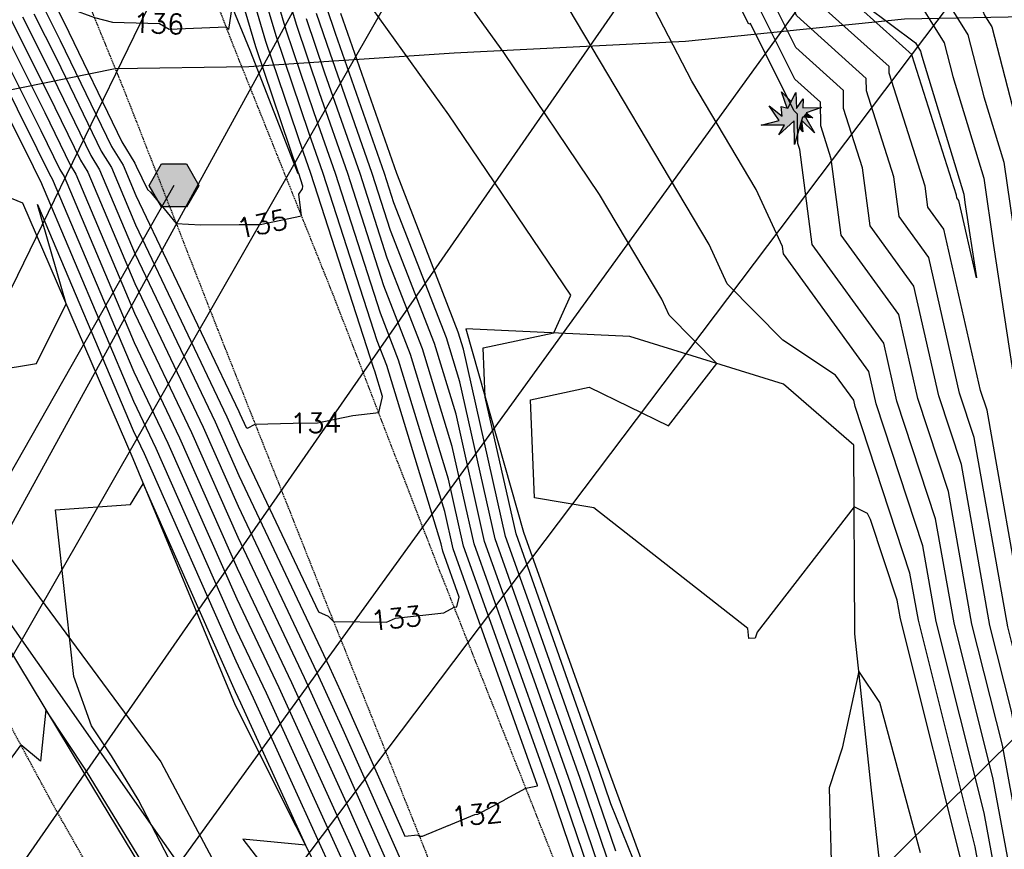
# Model space of a CAD drawing. Header units: feet. Extents: x 351431 to 355879, y 310968 to 329728.
# Tile 211 of 254: x 352469 to 352667, y 326646 to 326813. Entities that reach past the tile are written whole.
import ezdxf

# ---------------------------------------------------------------- set-up
doc = ezdxf.new("R2010")
doc.units = ezdxf.units.FT
doc.header["$MEASUREMENT"] = 0
doc.linetypes.add('D25', pattern=[0.375, 0.25, -0.125])
for name, color, linetype in [('ELIF', 153, 'LINKFENCE'), ('ELIG', 41, 'Continuous'), ('ELTCH-EG1', 253, 'Continuous'), ('ELTCN-EG1', 251, 'Continuous'), ('ELTT', 3, 'Continuous'), ('ELUEU', 153, 'UE'), ('ELUTU', 153, 'UT'), ('ELYSP', 1, 'D25'), ('ESGH', 1, 'Continuous'), ('ESIO', 4, 'Continuous'), ('ESMask', 155, 'Continuous'), ('ETFS', 6, 'Continuous'), ('ETGH', 4, 'Continuous'), ('ETTC', 252, 'Continuous'), ('ETUD', 4, 'Continuous')]:
    doc.layers.add(name, color=color, linetype=linetype)
doc.styles.add('L80', font='simplex', dxfattribs={"height": 4})
doc.styles.add('ROMANSM', font='romansm.shx')
doc.linetypes.add('LINKFENCE', pattern='A,0.25,-0.08,0.25,-0.08,["X",ROMANSM,S=0.08,R=0,X=-0.004,Y=-0.04],-0.12', length=0.78)
doc.linetypes.add('UE', pattern='A,0.25,-0.07,0.07,-0.07,0.07,-0.07,0.07,-0.07,0.25,-0.06,["UE",ROMANSM,S=0.08,R=0,X=-0.02,Y=-0.04],-0.175', length=1.225)
doc.linetypes.add('UT', pattern='A,0.25,-0.07,0.07,-0.07,0.07,-0.07,0.25,-0.08,["UT",ROMANSM,S=0.08,R=0,X=-0.04,Y=-0.04],-0.15', length=1.08)

# ---------------------------------------------------------------- blocks, each defined once
blk = doc.blocks.new('ESICTREE')
blk.add_lwpolyline([(-0.0228, 0.0326), (0.0086, 0.0955), (0.012, 0.0318), (0.0384, 0.0707), (0.0368, 0.0342), (0.1121, 0.0359), (0.0509, 0.0144), (0.0782, -0.0055), (0.036, -0.003), (0.0045, -0.1139), (0.002, -0.0179), (-0.0592, -0.0742), (-0.0369, -0.0353), (-0.1304, -0.0353), (-0.0584, -0.0162), (-0.0982, 0.0425), (-0.046, 0.0003), (-0.0493, 0.04)], close=True)
for points in [[(-0.0255, 0.0334), (-0.0485, 0.0988), (-0.0089, 0.0605)], [(0.0483, -0.0037), (0.084, -0.0667), (0.0324, -0.0157), (0.0368, -0.0626), (0.0245, -0.0432)]]:
    blk.add_lwpolyline(points)
at = {"layer": 'ESMask'}
for points in [[(-0.0255, 0.0334), (-0.0485, 0.0988), (-0.0228, 0.0326), (-0.0089, 0.0605)], [(-0.0228, 0.0326), (0.0086, 0.0955), (-0.0369, -0.0353), (0.002, -0.0179)], [(0.002, -0.0179), (0.0086, 0.0955), (0.036, -0.003), (0.012, 0.0318)], [(-0.0369, -0.0353), (-0.0584, -0.0162), (-0.046, 0.0003), (-0.0982, 0.0425)], [(-0.046, 0.0003), (-0.0369, -0.0353), (-0.0493, 0.04), (-0.0228, 0.0326)], [(0.012, 0.0318), (0.0384, 0.0707), (0.036, -0.003), (0.0368, 0.0342)], [(0.0368, 0.0342), (0.1121, 0.0359), (0.036, -0.003), (0.0509, 0.0144)], [(0.036, -0.003), (0.0509, 0.0144), (0.0782, -0.0055)], [(-0.0369, -0.0353), (-0.1304, -0.0353), (-0.0584, -0.0162)], [(-0.0369, -0.0353), (0.002, -0.0179), (-0.0592, -0.0742)], [(0.002, -0.0179), (0.036, -0.003), (0.0045, -0.1139)], [(0.0245, -0.0432), (0.0368, -0.0626), (0.0324, -0.0157)], [(0.0324, -0.0157), (0.036, -0.003), (0.084, -0.0667), (0.0483, -0.0037)]]:
    blk.add_solid(points, dxfattribs=at)
blk = doc.blocks.new('TH')
blk.add_hatch(color=256).paths.add_polyline_path([(-0.05, 0.0866), (0.05, 0.0866), (0.1, 0), (0.05, -0.0866), (-0.05, -0.0866), (-0.1, 0)])
for p, q in [((-0.1, 0), (-0.05, 0.0866)), ((-0.05, 0.0866), (0.05, 0.0866)), ((0.05, 0.0866), (0.1, 0)), ((-0.05, -0.0866), (-0.1, 0)), ((0.1, 0), (0.05, -0.0866)), ((0.05, -0.0866), (-0.05, -0.0866))]:
    blk.add_line(p, q)

msp = doc.modelspace()

# ---------------------------------------------------------------- linework, layer by layer
at = {"layer": 'ELIF', "flags": 128}
msp.add_lwpolyline([(352358.42, 326834.1), (352374.89, 326824.29), (352394.02, 326798.77), (352405.28, 326783.15), (352421.34, 326763.3), (352441.78, 326736.85), (352459.92, 326713.72), (352497.16, 326663.46), (352520.1, 326620.14), (352543.8, 326571.95), (352569.58, 326517.26), (352595.77, 326462.53), (352597.61, 326458.44), (352612.79, 326427.02), (352633.19, 326383.62), (352649.62, 326331.08), (352661.38, 326289.5), (352679.04, 326228.34), (352694.28, 326172.15), (352709.46, 326117.65), (352720.79, 326068.93), (352727.17, 326009.18), (352733.23, 325955.56), (352738.84, 325906.07), (352743.27, 325857.77), (352749.93, 325797.42), (352752.16, 325789.05)], dxfattribs=at)
at = {"layer": 'ELIG', "flags": 128}
msp.add_lwpolyline([(352490.17, 326883.34), (352495.59, 326859.9), (352505.49, 326830.25), (352515.04, 326806.81), (352524.76, 326781.98)], dxfattribs=at)
at = {"layer": 'ELTCH-EG1', "flags": 128}
for points, elevation in [([(352538.04, 326844.76), (352540.14, 326842.55), (352564.41, 326842.85), (352567.47, 326842.76), (352593.85, 326842.38), (352602.81, 326848.18), (352608.42, 326848.59), (352608.73, 326848.67), (352609.27, 326848.89), (352609.86, 326849.14), (352630.01, 326844.49), (352630.02, 326844.5), (352630.02, 326844.5), (352630.03, 326844.51), (352630.04, 326844.52), (352631.93, 326844.25), (352660.49, 326836.23), (352659.26, 326825.43), (352658.93, 326823.46), (352663.18, 326813.76), (352664.57, 326811.52), (352669.28, 326793.3)], 120), ([(352513.94, 326614.76), (352492.58, 326655.83), (352487.21, 326664.63), (352483.15, 326670.71), (352479.58, 326680.61), (352475.89, 326714.23), (352491.05, 326715.31), (352493.6, 326719.47), (352512.12, 326677.58), (352513.2, 326675.29), (352526.26, 326646.61), (352513.64, 326647.83), (352531.79, 326624.36)], 125)]:
    msp.add_lwpolyline(points, dxfattribs=dict(at, elevation=elevation))
at = {"layer": 'ELTCN-EG1', "flags": 128}
for points, elevation in [([(352596.7, 326835.97), (352594.55, 326836.61), (352579.74, 326838.32), (352595.2, 326838.11), (352605.1, 326844.5), (352607.65, 326844.69), (352607.79, 326844.73), (352608.03, 326844.83), (352608.3, 326844.94), (352617.57, 326842.8), (352614.93, 326839.55), (352627.13, 326832.25), (352635.52, 326828.75), (352648.2, 326819.23), (352655.02, 326808.27), (352656.76, 326801.5), (352662.97, 326781.03), (352664.96, 326767.46), (352669.27, 326739.23), (352674.2, 326696.72), (352674.93, 326690.44), (352681.89, 326642.45)], 118), ([(352680.92, 326639.86), (352672.2, 326687.26), (352671.41, 326690.37), (352663.64, 326734.27), (352662.33, 326738.26), (352654.93, 326770.78), (352651.73, 326775.2), (352651.18, 326779.43), (352643.94, 326802.17), (352643.93, 326803.52), (352625.5, 326820.08), (352623.5, 326824.1), (352608.92, 326832.92), (352596.7, 326835.97)], 118), ([(352629.09, 326823.41), (352649.2, 326808.31), (352650.24, 326806.64), (352650.5, 326805.61), (352658.94, 326777.79), (352659.19, 326776.12), (352661.5, 326760.95), (352657.95, 326776.53), (352657.56, 326777.07), (352657.49, 326777.59), (352648.55, 326805.71), (352648.55, 326805.91), (352629.09, 326823.41)], 117), ([(352663.2, 326635.7), (352661.25, 326646.31), (352649.79, 326691.95), (352648.1, 326701.46), (352637.05, 326735), (352636.76, 326736.3), (352633.11, 326741.34), (352622.51, 326748.39), (352611.26, 326759.76), (352607.62, 326767.69), (352577.71, 326817.99)], 124), ([(352666.15, 326636.39), (352663.08, 326653.13), (352653.39, 326691.69), (352650.69, 326706.93), (352641.27, 326735.55), (352639.79, 326742.05), (352622.59, 326765.81), (352622.4, 326767.25), (352617.14, 326778.72), (352604.13, 326800.61), (352595.71, 326816.9)], 123), ([(352672.06, 326637.78), (352666.72, 326666.78), (352660.6, 326691.16), (352655.87, 326717.87), (352649.69, 326736.63), (352645.84, 326753.54), (352634.25, 326769.56), (352632.24, 326784.95), (352630.13, 326791.57), (352630.08, 326796.32), (352624.88, 326801), (352616.7, 326817.44)], 121), ([(352669.11, 326637.08), (352664.9, 326659.96), (352656.99, 326691.42), (352653.28, 326712.4), (352645.48, 326736.09), (352642.81, 326747.8), (352628.42, 326767.69), (352625.92, 326786.79), (352625.53, 326788.03), (352625.47, 326793.92), (352624.68, 326794.64), (352615.95, 326812.17), (352615.65, 326812.04), (352613.95, 326815.33)], 122), ([(352650.22, 326645.06), (352642.06, 326675.37), (352637.78, 326681.69), (352634.46, 326666.21), (352631.79, 326658.19), (352632.41, 326636.01)], 126)]:
    msp.add_lwpolyline(points, dxfattribs=dict(at, elevation=elevation))
at = {"layer": 'ELTT', "flags": 128}
for points in [[(352358.42, 326834.1), (352371.83, 326834.22), (352374.89, 326824.29), (352394.02, 326798.77), (352410.92, 326800.03), (352469.26, 326776.08), (352491.5, 326724.54), (352512.08, 326674.84), (352536.58, 326626.09), (352555.73, 326578.65), (352578.54, 326526.51), (352585.59, 326509.73), (352604.08, 326461.43), (352607.01, 326457.7), (352621.03, 326427.24), (352636.2, 326385.03), (352654.43, 326331.63), (352666.23, 326291.48), (352682.73, 326232.11), (352697.66, 326173.15), (352709.46, 326117.65), (352720.79, 326068.93), (352727.17, 326009.18), (352720.72, 326001.1)], [(352358.42, 326834.1), (352368.98, 326822.74), (352373.99, 326816.35), (352390.61, 326794.11), (352406.68, 326767.79), (352436.51, 326728.1), (352465.67, 326687.64), (352481.58, 326661.18), (352509.67, 326614.81), (352534.34, 326562.62), (352563.59, 326505.81), (352591.37, 326458.67), (352597.61, 326458.44), (352612.79, 326427.02), (352633.19, 326383.62), (352649.62, 326331.08), (352661.38, 326289.5), (352679.04, 326228.34), (352682.56, 326191.62), (352687.02, 326168.12), (352698.87, 326116.01), (352707.13, 326066.68), (352712.96, 326001.48), (352720.72, 326001.1)]]:
    msp.add_lwpolyline(points, dxfattribs=at)
msp.add_lwpolyline([(352636.82, 326727.21), (352622.65, 326739.55), (352591.62, 326749.16), (352558.59, 326750.68), (352570.25, 326709.7), (352587.01, 326662.63), (352607.41, 326607.01), (352626.23, 326543.82), (352652.03, 326472.07), (352662.42, 326494.26), (352648.95, 326548.27), (352630.84, 326594.28), (352644.3, 326622.63), (352640.31, 326658.35), (352636.96, 326689.24)], close=True, dxfattribs=at)
at = {"layer": 'ELUTU', "flags": 128}
msp.add_lwpolyline([(352380.14, 326770.45), (352398.65, 326780.17), (352459.09, 326702.12), (352510.81, 326628.37), (352552.86, 326540.28), (352588.36, 326465.06), (352610.23, 326418), (352624.93, 326383.94), (352638.67, 326344.3), (352662.25, 326268.74), (352695.84, 326142.57), (352724.3, 325990.83), (352730.82, 325926.5), (352748.67, 325776.94), (352754.81, 325742.51), (352765.7, 325666.24), (352772.11, 325619.5), (352777.81, 325570.61), (352786.08, 325519.18), (352795.26, 325441.73), (352804.33, 325382.47), (352810.39, 325336.01), (352824.23, 325256.67), (352824.51, 325228.77), (352829.94, 325177.9), (352857.19, 325019.87), (352866.53, 325009.67), (352881.01, 325003.37)], dxfattribs=at)
at = {"layer": 'ELYSP', "flags": 128}
msp.add_lwpolyline([(352669.31, 326840.93), (352677.33, 326790.8), (352685.12, 326741.63), (352692.68, 326692.33), (352700.79, 326642.52), (352708.71, 326593.13), (352716.56, 326544.1), (352724.39, 326494.75), (352732.31, 326445.28), (352740.5, 326396.07), (352748.52, 326346.78), (352756.55, 326297.83), (352765.17, 326247.85), (352772.79, 326198.85), (352780.82, 326149.55), (352788.93, 326099.86), (352789.46, 326095.44), (352787.74, 326095.71), (352785.97, 326098.57), (352769.08, 326147.44), (352750.49, 326195.2), (352732.36, 326242.65), (352714.34, 326290.18), (352695.73, 326337.75), (352677.36, 326385.81), (352671.31, 326401.44), (352652.58, 326449.25), (352633.95, 326496.99), (352614.26, 326547.05), (352593.4, 326600.3), (352572.27, 326654.15), (352552.21, 326704.8), (352532.03, 326757.14), (352511.78, 326807.7), (352491.79, 326859.43), (352489.07, 326865.88), (352482.85, 326881.64), (352481.96, 326884.08), (352478.73, 326892.72, -0.387923), (352480.89, 326896.38), (352490.59, 326896.88), (352495.74, 326896.99), (352547.34, 326896.98), (352611.91, 326897.16), (352663.21, 326897.2), (352713.18, 326897.39), (352764.07, 326897.1), (352815.19, 326897.09), (352834.19, 326897.1), (352884.99, 326897.18), (352941.91, 326897.36), (352945.23, 326897.33), (352948.07, 326897.35, -0.343653), (352955.1, 326892.59), (352955.27, 326889.92), (352955.99, 326849.83), (352955.47, 326840.72), (352956.55, 326786.31), (352958.6, 326733.13), (352961.11, 326680.34), (352963.2, 326628.51), (352965.4, 326575.97), (352967.27, 326523.24), (352970, 326470.96), (352971.95, 326422.3), (352971.3, 326394.39), (352971.35, 326393.86), (352968.23, 326345.53), (352964.31, 326289.65), (352959.96, 326237.31), (352956.51, 326185.44), (352953.03, 326134.96), (352949.28, 326082.51), (352947.5, 326029.85), (352947.29, 325978.11), (352949.25, 325926.05), (352951.86, 325876.73), (352953.27, 325824.71), (352952.57, 325822.12), (352950.49, 325821.49), (352947.43, 325822.57), (352939.49, 325871.34), (352931.53, 325920.36), (352923.69, 325970.01), (352915.85, 326018.85), (352907.87, 326068.63), (352899.89, 326117.32), (352892.07, 326167.26), (352884.3, 326216.71), (352876.4, 326266.05), (352868.33, 326315.28), (352860.49, 326364.65), (352852.55, 326414.29), (352844.24, 326463.55), (352836.39, 326512.77), (352828.44, 326562.2), (352820.67, 326611.62), (352812.85, 326660.91), (352805.04, 326710.37), (352797.43, 326759.71), (352789.56, 326808.98), (352781.81, 326858.48), (352777.18, 326889.71), (352770.83, 326931.74), (352764.73, 326967.78), (352762.99, 326979.17), (352757.68, 327011.78), (352750.3, 327056.04), (352741.08, 327111.96), (352732.89, 327161.11), (352725.19, 327210.71), (352717, 327260.27), (352708.89, 327309.56), (352701.17, 327358.85), (352692.8, 327407.84), (352684.75, 327457.55), (352676.89, 327506.79), (352668.89, 327556.28), (352663.11, 327596.51), (352661.91, 327599.5), (352666.75, 327599.31), (352671.43, 327600.91), (352673.58, 327596.98), (352688.25, 327559.15), (352705.74, 327511.22), (352723.35, 327462.77), (352741.16, 327415.34), (352761.84, 327368.02), (352784.32, 327321.64), (352806.98, 327275.77), (352830.16, 327228.36), (352852.86, 327181.53), (352875.43, 327135.27), (352898.73, 327088.17), (352921.62, 327041.43), (352935.71, 327016.32), (352939.95, 327008.78), (352944.02, 327001.83), (352950.93, 326987.65), (352953.83, 326981.89), (352957.34, 326973.5, -0.461442), (352953.1, 326968.71), (352947.07, 326968.55), (352938.59, 326968.51), (352887.06, 326968.33), (352834.92, 326968.41), (352765.72, 326968.2), (352715.08, 326968.23), (352663.71, 326967.92), (352612.26, 326968.2), (352598.01, 326968.01), (352544.89, 326967.82), (352494, 326967.75), (352469.81, 326967.69), (352463.49, 326967.73), (352460.89, 326967.73), (352456.68, 326972.72), (352455.58, 326972.63), (352456.38, 326977.4), (352456.85, 326980.75), (352461.61, 327008.27), (352462.65, 327013.78), (352462.82, 327014.6), (352464.73, 327025.76), (352471.22, 327076.33), (352477.38, 327126.05), (352483.66, 327176.67), (352489.81, 327226.52), (352495.63, 327275.78), (352502.04, 327325.95), (352508.17, 327377.49), (352513.96, 327426.07), (352518.69, 327476.29), (352521.89, 327527.81), (352523.21, 327577.57), (352524.96, 327603.15), (352527.06, 327610.52), (352529.97, 327613.88), (352534.11, 327615.57), (352538.8, 327615.57), (352542.17, 327613.86), (352544.23, 327610.85), (352548.46, 327587.45), (352557.12, 327538.03), (352564.8, 327488.59), (352573.35, 327439.22), (352581.53, 327389.72), (352589.66, 327340.53), (352597.61, 327291.05), (352605.22, 327242.1), (352613.36, 327192.34), (352621.44, 327143.28), (352628.96, 327093.63), (352637.1, 327044.5), (352644.72, 326997.64), (352648.24, 326974.74), (352656.35, 326922.87), (352660.02, 326891.46), (352669.31, 326840.93)], format="xyb", dxfattribs=at)
msp.add_lwpolyline([(352647.37, 326158.35), (352667.53, 326177.83), (352673.53, 326194.32), (352673.36, 326212.66), (352670.65, 326225.65), (352652.59, 326286.1), (352619.6, 326376.17), (352597.42, 326423.01), (352582.97, 326453.7), (352558.83, 326501.97), (352529.78, 326560.79), (352500.84, 326610), (352475.7, 326654.3), (352458.02, 326686.99), (352433.3, 326724.02), (352403.22, 326764.61), (352385.32, 326790.71), (352370.05, 326815.48), (352353.27, 326833.51), (352322.46, 326839.3), (352290.71, 326842.17), (352241.45, 326844.04), (352185.1, 326847.29), (352184.21, 326847.26), (352181.58, 326847.57), (352179.53, 326847.89), (352177.27, 326848.34), (352176.14, 326848.62), (352175.04, 326848.92), (352174, 326849.27), (352173.05, 326849.65), (352172.4, 326849.96), (352171.78, 326850.29), (352171.2, 326850.64), (352170.66, 326851), (352170.14, 326851.39), (352169.16, 326852.22), (352168.24, 326853.14), (352167.35, 326854.15), (352166.45, 326855.26), (352165.96, 326855.9), (352165.1, 326857.14), (352164.37, 326858.36), (352163.72, 326859.6), (352163.12, 326860.88), (352162.56, 326862.24), (352161.99, 326863.7), (352161.55, 326864.97), (352161.33, 326865.79), (352161.18, 326866.59), (352161.1, 326867.41), (352161.08, 326868.26), (352161.14, 326869.17), (352161.42, 326871.35), (352161.66, 326872.7), (352161.96, 326873.99), (352162.36, 326875.27), (352162.86, 326876.57), (352163.48, 326877.92), (352163.72, 326878.35), (352163.97, 326878.75), (352164.24, 326879.12), (352164.82, 326879.79), (352165.46, 326880.4), (352166.15, 326880.96), (352167.65, 326882.15), (352168.53, 326882.83), (352169.1, 326883.22), (352169.67, 326883.58), (352170.26, 326883.9), (352170.9, 326884.2), (352171.6, 326884.49), (352172.09, 326884.66), (352173.19, 326884.97), (352174.36, 326885.24), (352176.39, 326885.63), (352177.28, 326885.77), (352215.61, 326885.62), (352265.62, 326885), (352318.29, 326884.39), (352369.72, 326884.01), (352419.7, 326883.36), (352425.15, 326883.27), (352429.28, 326883.22), (352434.55, 326883.3), (352437.54, 326882.72), (352439.35, 326882.31), (352441.27, 326881.84), (352443.09, 326881.31), (352443.9, 326881.03), (352444.34, 326880.86), (352445.14, 326880.49), (352445.88, 326880.08), (352446.57, 326879.64), (352448.72, 326878.14), (352450.03, 326877.21), (352450.98, 326876.45), (352451.96, 326875.59), (352452.99, 326874.65), (352454.23, 326873.47), (352455.43, 326872.21), (352456.05, 326871.49), (352457.1, 326870.18), (352457.72, 326869.35), (352458.88, 326867.69), (352460.1, 326865.86), (352461.97, 326862.97), (352463.83, 326859.94), (352467.91, 326852.27), (352468.86, 326849.74), (352489.98, 326798.09), (352508.66, 326750.32), (352530.01, 326696.49), (352550.28, 326645.83), (352571.2, 326590.98), (352591.51, 326539.69), (352611.4, 326489.02), (352629.91, 326441.68), (352649.39, 326391.42), (352677.4, 326318.01), (352695.08, 326259.5), (352708.55, 326211.92), (352721.17, 326165.38), (352733.32, 326115.72), (352743.69, 326065.59), (352751.93, 326014.98), (352754.62, 325995.3), (352759.06, 325959.31), (352764.6, 325904.66), (352768.86, 325853.39), (352771.73, 325802.22), (352755.94, 325774.32), (352747.18, 325770.54), (352736.98, 325769.85), (352736.55, 325769.7), (352704.28, 325767.43)], dxfattribs=at)
at = {"layer": 'ETGH', "linetype": 'ByBlock', "lineweight": -2}
msp.add_lwpolyline([(352499.78, 326779.58), (352394.5, 326594.4)], dxfattribs=at)

# ---------------------------------------------------------------- block references
at = {"layer": 'ESGH', "xscale": 50, "yscale": 50, "zscale": 50}
msp.add_blockref('TH', (352499.78, 326779.58), dxfattribs=at)
at = {"layer": 'ESIO', "xscale": 50, "yscale": 50, "zscale": 50}
msp.add_blockref('ESICTREE', (352624.64, 326793.49), dxfattribs=at)

# ---------------------------------------------------------------- next in the draw order: texts
at = {"layer": 'ETTC', "char_height": 4, "attachment_point": 5, "style": 'L80', "bg_fill": 3, "box_fill_scale": 1.2, "bg_fill_color": 256}
for s, insert, rotation, bg_fill_transparency in [('{136}', (352496.69, 326812.21, 136), 358.3578, 7019609), ('{135}', (352517.56, 326771.82, 135), 11.7932, 7019614), ('{134}', (352528.36, 326731.73, 134), 1.0622, 7019854), ('{133}', (352544.56, 326692.37, 133), 6.407, 7019859), ('{132}', (352560.81, 326652.84, 132), 6.407, 7019864)]:
    msp.add_mtext(s, dxfattribs=dict(at, insert=insert, rotation=rotation, bg_fill_transparency=bg_fill_transparency))

# ---------------------------------------------------------------- next in the draw order: linework, layer by layer
at = {"layer": 'ELTCH-EG1', "flags": 128}
for points, elevation in [([(352461.78, 326839.85), (352476.11, 326815.43), (352477.63, 326812.38), (352489.3, 326788.37), (352491.92, 326784.07), (352492.18, 326783.47), (352494.43, 326778.73), (352495.06, 326778.22), (352500.21, 326771.92), (352505.17, 326771.6), (352512.9, 326771.7), (352517.16, 326771.73), (352525.49, 326773.47), (352524.97, 326777.79), (352525.67, 326778.88), (352525.73, 326779.43), (352524.91, 326781.98), (352524.82, 326782.22), (352516.25, 326807.47), (352510.15, 326828.17), (352508.35, 326831.1), (352506.67, 326863.92), (352511.22, 326872.25), (352541.4, 326876)], 135), ([(352675.01, 326638.47), (352668.55, 326673.61), (352664.2, 326690.9), (352658.46, 326723.34), (352653.9, 326737.18), (352648.87, 326759.29), (352640.08, 326771.44), (352638.55, 326783.11), (352634.74, 326795.1), (352634.7, 326798.72), (352625.09, 326807.36), (352618.97, 326819.66), (352611.73, 326824.03), (352605.66, 326825.55), (352588.7, 326830.61), (352569.48, 326832.83), (352559.21, 326834.28), (352539.19, 326837.04), (352536.62, 326833.66), (352533.55, 326838.66), (352533.32, 326843.12), (352533.94, 326844.26), (352538.04, 326844.76)], 120), ([(352659.43, 326639.48), (352646.18, 326692.21), (352645.51, 326695.99), (352640.15, 326712.27), (352639.57, 326713.47), (352636.87, 326714.84), (352617.3, 326689.57), (352617.25, 326689.34), (352616.92, 326688.35), (352615.64, 326688.29), (352615.4, 326690.29), (352584.38, 326714.59), (352572.44, 326716.6), (352571.65, 326736.38), (352583.48, 326738.92), (352599.47, 326731.11), (352609.2, 326743.72), (352599.57, 326753.45), (352598.1, 326756.66), (352585.56, 326777.74), (352566.23, 326806.33), (352557.85, 326818.02)], 125), ([(352464.71, 326812.24), (352473.73, 326794.25), (352478.85, 326783.7), (352480.01, 326781.81), (352491.84, 326753.86), (352503.29, 326729.79), (352512.62, 326708.69), (352526.02, 326680.44), (352534.31, 326662.23), (352548.67, 326629.78)], 130), ([(352591.87, 326616.78), (352577.76, 326658.2), (352572.92, 326671.91), (352560.27, 326707.36), (352555.87, 326726.94), (352549.87, 326746.62), (352542.77, 326764.93), (352537.27, 326781.97), (352530.18, 326802.21), (352526.48, 326813.12)], 130)]:
    msp.add_lwpolyline(points, dxfattribs=dict(at, elevation=elevation))
at = {"layer": 'ELTCN-EG1', "flags": 128}
for points, elevation in [([(352462.42, 326843.28), (352478.39, 326816.07), (352478.42, 326816.01), (352478.74, 326815.34), (352479.02, 326815.16), (352483.73, 326813.38), (352487.39, 326812.47), (352496.89, 326812.2), (352498.79, 326811.04), (352510.3, 326811.53), (352510.86, 326811), (352511.51, 326815.47), (352507.41, 326829.39), (352506.67, 326830.6), (352504.89, 326865.31), (352509.7, 326874.12), (352541.62, 326878.08)], 136), ([(352592.47, 326608.44), (352575.83, 326657.27), (352573.49, 326663.92), (352558.16, 326706.86), (352555.12, 326720.4), (352547.47, 326745.5), (352542.09, 326759.37), (352534.8, 326781.97), (352529.11, 326798.21), (352524.44, 326811.99), (352521.11, 326823.27), (352515.07, 326833.12), (352513.78, 326858.37), (352517.28, 326864.79), (352540.5, 326867.67)], 131), ([(352537.82, 326842.68), (352540.02, 326840.37), (352565.46, 326840.68), (352566.77, 326840.64), (352594.52, 326840.25), (352603.95, 326846.34), (352608.03, 326846.64), (352608.26, 326846.7), (352608.65, 326846.86), (352609.08, 326847.04), (352623.89, 326843.62), (352622.59, 326842.02), (352628.6, 326838.43), (352645.64, 326831.31), (352647.2, 326830.14), (352659.79, 326809.89), (352663.02, 326797.4), (352667.01, 326784.26), (352670.74, 326758.8), (352673.63, 326739.89), (352676.93, 326711.41), (352679.32, 326690.85), (352684.35, 326656.15), (352686.32, 326640.68)], 119), ([(352677.96, 326639.16), (352670.37, 326680.43), (352667.81, 326690.64), (352661.05, 326728.8), (352658.11, 326737.72), (352651.9, 326765.04), (352645.91, 326773.32), (352644.87, 326781.27), (352639.34, 326798.64), (352639.31, 326801.12), (352625.3, 326813.72), (352621.23, 326821.88), (352610.33, 326828.47), (352601.18, 326830.76), (352591.62, 326833.61), (352567.63, 326836.38), (352563.23, 326837), (352539.99, 326840.2), (352537, 326836.28), (352535.23, 326839.16), (352535.1, 326841.74), (352535.45, 326842.39), (352537.82, 326842.68)], 119), ([(352473.83, 326814.79), (352476.85, 326808.76), (352487.21, 326787.43), (352489.54, 326783.62), (352492.11, 326777.55), (352512.82, 326734.04), (352513.03, 326733.57), (352514.35, 326730.79), (352514.59, 326730.67), (352516.14, 326731.46), (352523.78, 326731.64), (352528.71, 326731.74), (352535.85, 326733.23), (352541.03, 326733.79), (352541.72, 326736.69), (352541.81, 326737.06), (352540.26, 326742.14), (352540.05, 326742.67), (352527.38, 326781.98), (352525.89, 326786.22), (352518.3, 326808.6), (352512.89, 326826.94)], 134), ([(352469.27, 326813.52), (352475.29, 326801.51), (352483.03, 326785.57), (352484.77, 326782.72), (352491.97, 326765.7), (352508.06, 326731.91), (352512.83, 326721.13), (352531.15, 326682.49), (352533.34, 326677.67), (352546.27, 326648.46), (352548.95, 326648.71), (352549.24, 326648.43), (352549.84, 326648.42), (352560.41, 326652.8), (352561.04, 326652.87), (352570.68, 326658.15), (352573.04, 326658.57), (352573.07, 326658.68), (352556.05, 326706.37), (352554.37, 326713.86), (352545.06, 326744.38), (352541.41, 326753.8), (352532.33, 326781.98), (352528.04, 326794.22), (352522.39, 326810.86), (352518.37, 326824.5)], 132), ([(352471.55, 326814.16), (352476.07, 326805.13), (352485.12, 326786.5), (352487.16, 326783.17), (352492.04, 326771.62), (352510.44, 326732.97), (352512.93, 326727.35), (352528.92, 326693.64), (352530.85, 326692.75), (352531.91, 326691.73), (352542.58, 326691.59), (352544.42, 326692.35), (352554.14, 326693.44), (352556.25, 326694.6), (352556.76, 326694.69), (352557.24, 326696.64), (352553.94, 326705.87), (352553.62, 326707.32), (352542.66, 326743.26), (352540.73, 326748.23), (352529.85, 326781.98), (352526.97, 326790.22), (352520.34, 326809.73), (352515.63, 326825.72)], 133), ([(352607.24, 326607.01), (352587.82, 326654.99), (352585.47, 326661.89), (352570.67, 326703.87), (352568.71, 326709.34), (352562.51, 326736.9), (352562.12, 326746.82), (352576.3, 326749.87), (352579.74, 326757.49), (352555.2, 326793.77), (352538.19, 326817.51)], 126), ([(352590.86, 326626.33), (352579.68, 326659.12), (352572.36, 326679.9), (352562.38, 326707.85), (352556.62, 326733.48), (352552.27, 326747.74), (352543.44, 326770.5), (352539.75, 326781.97), (352531.26, 326806.21), (352528.53, 326814.24)], 129), ([(352589.84, 326635.89), (352581.61, 326660.04), (352571.79, 326687.89), (352564.49, 326708.35), (352557.37, 326740.02), (352554.68, 326748.86), (352544.12, 326776.06), (352542.22, 326781.97), (352532.33, 326810.21), (352530.58, 326815.37)], 128), ([(352588.83, 326645.44), (352583.54, 326660.97), (352571.23, 326695.88), (352566.6, 326708.85), (352558.12, 326746.56), (352557.08, 326749.98), (352544.8, 326781.63), (352544.69, 326781.96), (352533.4, 326814.2)], 127), ([(352466.99, 326812.88), (352474.51, 326797.88), (352480.94, 326784.63), (352482.39, 326782.26), (352491.91, 326759.78), (352505.68, 326730.85), (352512.73, 326714.91), (352528.59, 326681.46), (352533.83, 326669.95), (352551.25, 326630.57)], 131), ([(352457.87, 326810.33), (352471.38, 326783.38), (352472.58, 326780.9), (352472.85, 326780.45), (352491.64, 326736.09), (352496.15, 326726.61), (352512.32, 326690.02), (352518.33, 326677.35), (352535.76, 326639.06), (352540.92, 326627.41), (352554.86, 326594.82), (352560.85, 326582.02), (352576.28, 326543.46), (352583.23, 326528.48), (352585.93, 326510.93)], 127), ([(352460.15, 326810.97), (352472.16, 326787), (352474.67, 326781.83), (352475.24, 326780.91), (352491.7, 326742.01), (352498.53, 326727.67), (352512.42, 326696.24), (352520.9, 326678.38), (352535.28, 326646.78), (352543.5, 326628.2), (352554.44, 326602.63), (352563.32, 326583.64), (352574.73, 326555.16), (352586.46, 326529.84), (352588.14, 326518.91), (352593.8, 326504.91)], 128), ([(352462.43, 326811.61), (352472.94, 326790.63), (352476.76, 326782.77), (352477.62, 326781.36), (352491.77, 326747.93), (352500.91, 326728.73), (352512.52, 326702.46), (352523.46, 326679.41), (352534.8, 326654.51), (352546.08, 326628.99), (352554.01, 326610.45), (352565.79, 326585.27), (352573.17, 326566.85), (352589.69, 326531.21), (352590.35, 326526.9), (352597.22, 326509.91)], 129), ([(352463.49, 326742.31), (352472.06, 326743.71), (352478.04, 326755.73), (352472.28, 326775.73), (352491.57, 326730.16), (352493.77, 326725.55), (352512.22, 326683.8), (352515.77, 326676.32), (352536.25, 326631.34), (352538.33, 326626.62), (352555.28, 326587.01), (352558.37, 326580.39), (352577.84, 326531.77), (352579.99, 326527.12), (352580.98, 326520.7), (352578.47, 326513.08)], 126), ([(352565.81, 326513.42), (352557.52, 326528.93), (352535.84, 326564.16), (352530.86, 326573.91), (352510.23, 326614.8), (352507.44, 326620.16), (352482.18, 326661.55), (352473.94, 326673.88), (352472.91, 326663.56), (352468.9, 326666.87), (352462.55, 326658.2), (352453.43, 326663.07)], 126)]:
    msp.add_lwpolyline(points, dxfattribs=dict(at, elevation=elevation))
at = {"layer": 'ELUEU', "flags": 128}
msp.add_lwpolyline([(352351.46, 326791.68), (352425.16, 326797.95), (352464.36, 326798.33), (352487.93, 326803.14), (352514.87, 326803.54), (352556.23, 326806.26), (352602.84, 326808.62), (352646.99, 326813.13), (352671.41, 326813.64), (352715.92, 326816.73), (352748.84, 326820.05), (352790.25, 326822.18), (352812.17, 326823.54), (352842.8, 326825.81), (352871.52, 326828.14), (352926.73, 326831.62), (352954.34, 326830.64), (352999.07, 326836.58), (353017.7, 326842.13), (353050.85, 326849.33), (353100.03, 326853.15), (353138.08, 326859.36), (353199.58, 326859.25)], dxfattribs=at)
at = {"layer": 'ETFS', "linetype": 'ByBlock', "lineweight": -2}
for points in [[(352570.71, 326971.93), (352392.86, 326606.77)], [(352577.19, 326876.91), (352396.95, 326562.11)], [(352656.2, 326816.23), (352421.59, 326505.62)]]:
    msp.add_lwpolyline(points, dxfattribs=at)
at = {"layer": 'ETGH', "linetype": 'ByBlock', "lineweight": -2}
msp.add_lwpolyline([(352653.41, 326853.76), (352414.7, 326524.1)], dxfattribs=at)
at = {"layer": 'ETUD', "linetype": 'ByBlock', "lineweight": -2}
for points in [[(352602.72, 326835.27), (352397.77, 326540.18)], [(352533.91, 326833.27), (352396.13, 326582.13)], [(352835.74, 326833.54), (352480.07, 326480.71)]]:
    msp.add_lwpolyline(points, dxfattribs=at)

doc.saveas('drawing.dxf')
